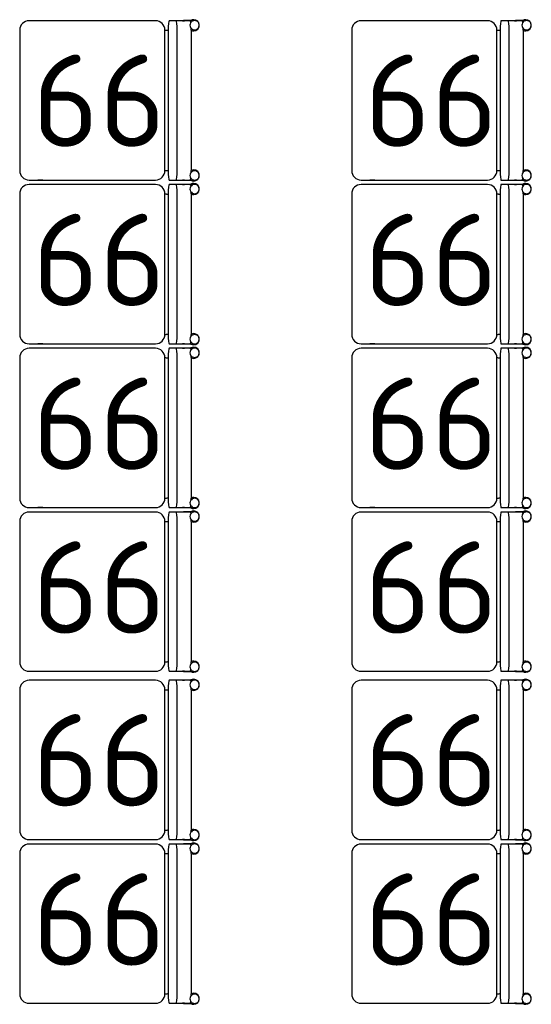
# Model space of a CAD drawing. Header units: millimetres. Extents: x 151654 to 877351, y 70322 to 154322.
# Tile 109 of 173: x 374525 to 375911, y 96958 to 99628. Entities that reach past the tile are written whole.
import ezdxf

# ---------------------------------------------------------------- set-up
doc = ezdxf.new("R2010")
doc.units = ezdxf.units.MM
doc.layers.add('Tech_equipment_001', color=3, linetype='Continuous', lineweight=30)
doc.styles.add('GOST', font='isocpeur.ttf')

msp = doc.modelspace()

# ---------------------------------------------------------------- linework, layer by layer
at = {"layer": 'Tech_equipment_001', "color": 152}
for p, q in [((374892.8, 99624.6), (374549.9, 99624.6)), ((374587.6, 99624.8), (374587.6, 99624.8)), ((374949.2, 99624.6), (374929.3, 99624.6)), ((374987.2, 99624.6), (374949.2, 99624.6)), ((374965.8, 99624.8), (374971.5, 99624.8)), ((374998.8, 99625.1), (374968.6, 99625.1)), ((375792.8, 99624.6), (375449.9, 99624.6)), ((375487.6, 99624.8), (375487.6, 99624.8)), ((375849.2, 99624.6), (375829.3, 99624.6)), ((375887.2, 99624.6), (375849.2, 99624.6)), ((375865.8, 99624.8), (375871.5, 99624.8)), ((375898.8, 99625.1), (375868.6, 99625.1)), ((374524.5, 99599.2), (374524.5, 99218.2)), ((374918.2, 99218.2), (374918.2, 99599.2)), ((374927.1, 99599.2), (374927.1, 99218.2)), ((374951.4, 99218.2), (374951.4, 99599.2)), ((374989.4, 99599.2), (374989.4, 99218.2)), ((375424.5, 99599.2), (375424.5, 99218.2)), ((375818.2, 99218.2), (375818.2, 99599.2)), ((375827.1, 99599.2), (375827.1, 99218.2)), ((375851.4, 99218.2), (375851.4, 99599.2)), ((375889.4, 99599.2), (375889.4, 99218.2)), ((374549.9, 99192.8), (374892.8, 99192.8)), ((374892.8, 99180.6), (374549.9, 99180.6)), ((374587.6, 99192.8), (374587.6, 99192.8)), ((374587.6, 99180.8), (374587.6, 99180.8)), ((374929.3, 99192.8), (374949.2, 99192.8)), ((374949.2, 99180.6), (374929.3, 99180.6)), ((374949.2, 99192.8), (374987.2, 99192.8)), ((374987.2, 99180.6), (374949.2, 99180.6)), ((374965.8, 99180.8), (374971.5, 99180.8)), ((374971.1, 99192.8), (374966.2, 99192.8)), ((374968.6, 99192.5), (374998.8, 99192.5)), ((374998.8, 99181.1), (374968.6, 99181.1)), ((375449.9, 99192.8), (375792.8, 99192.8)), ((375792.8, 99180.6), (375449.9, 99180.6)), ((375487.6, 99192.8), (375487.6, 99192.8)), ((375487.6, 99180.8), (375487.6, 99180.8)), ((375829.3, 99192.8), (375849.2, 99192.8)), ((375849.2, 99180.6), (375829.3, 99180.6)), ((375849.2, 99192.8), (375887.2, 99192.8)), ((375887.2, 99180.6), (375849.2, 99180.6)), ((375865.8, 99180.8), (375871.5, 99180.8)), ((375871.1, 99192.8), (375866.2, 99192.8)), ((375868.6, 99192.5), (375898.8, 99192.5)), ((375898.8, 99181.1), (375868.6, 99181.1)), ((374524.5, 99155.2), (374524.5, 98774.2)), ((374918.2, 98774.2), (374918.2, 99155.2)), ((374927.1, 99155.2), (374927.1, 98774.2)), ((374951.4, 98774.2), (374951.4, 99155.2)), ((374989.4, 99155.2), (374989.4, 98774.2)), ((375424.5, 99155.2), (375424.5, 98774.2)), ((375818.2, 98774.2), (375818.2, 99155.2)), ((375827.1, 99155.2), (375827.1, 98774.2)), ((375851.4, 98774.2), (375851.4, 99155.2)), ((375889.4, 99155.2), (375889.4, 98774.2)), ((374549.9, 98748.8), (374892.8, 98748.8)), ((374587.6, 98748.8), (374587.6, 98748.8)), ((374929.3, 98748.8), (374949.2, 98748.8)), ((374949.2, 98748.8), (374987.2, 98748.8)), ((374971.1, 98748.8), (374966.2, 98748.8)), ((374968.6, 98748.5), (374998.8, 98748.5)), ((375449.9, 98748.8), (375792.8, 98748.8)), ((375487.6, 98748.8), (375487.6, 98748.8)), ((375829.3, 98748.8), (375849.2, 98748.8)), ((375849.2, 98748.8), (375887.2, 98748.8)), ((375871.1, 98748.8), (375866.2, 98748.8)), ((375868.6, 98748.5), (375898.8, 98748.5)), ((374892.8, 98736.6), (374549.9, 98736.6)), ((374587.6, 98736.8), (374587.6, 98736.8)), ((374949.2, 98736.6), (374929.3, 98736.6)), ((374987.2, 98736.6), (374949.2, 98736.6)), ((374965.8, 98736.8), (374971.5, 98736.8)), ((374998.8, 98737.1), (374968.6, 98737.1)), ((375792.8, 98736.6), (375449.9, 98736.6)), ((375487.6, 98736.8), (375487.6, 98736.8)), ((375849.2, 98736.6), (375829.3, 98736.6)), ((375887.2, 98736.6), (375849.2, 98736.6)), ((375865.8, 98736.8), (375871.5, 98736.8)), ((375898.8, 98737.1), (375868.6, 98737.1)), ((374524.5, 98711.2), (374524.5, 98330.2)), ((374918.2, 98330.2), (374918.2, 98711.2)), ((374927.1, 98711.2), (374927.1, 98330.2)), ((374951.4, 98330.2), (374951.4, 98711.2)), ((374989.4, 98711.2), (374989.4, 98330.2)), ((375424.5, 98711.2), (375424.5, 98330.2)), ((375818.2, 98330.2), (375818.2, 98711.2)), ((375827.1, 98711.2), (375827.1, 98330.2)), ((375851.4, 98330.2), (375851.4, 98711.2)), ((375889.4, 98711.2), (375889.4, 98330.2)), ((374549.9, 98304.8), (374892.8, 98304.8)), ((374587.6, 98304.8), (374587.6, 98304.8)), ((374929.3, 98304.8), (374949.2, 98304.8)), ((374949.2, 98304.8), (374987.2, 98304.8)), ((374971.1, 98304.8), (374966.2, 98304.8)), ((374968.6, 98304.5), (374998.8, 98304.5)), ((374998.8, 98293.1), (374968.6, 98293.1)), ((375449.9, 98304.8), (375792.8, 98304.8)), ((375487.6, 98304.8), (375487.6, 98304.8)), ((375829.3, 98304.8), (375849.2, 98304.8)), ((375849.2, 98304.8), (375887.2, 98304.8)), ((375871.1, 98304.8), (375866.2, 98304.8)), ((375868.6, 98304.5), (375898.8, 98304.5)), ((375898.8, 98293.1), (375868.6, 98293.1)), ((374524.5, 98267.2), (374524.5, 97886.2)), ((374892.8, 98292.6), (374549.9, 98292.6)), ((374587.6, 98292.8), (374587.6, 98292.8)), ((374918.2, 97886.2), (374918.2, 98267.2)), ((374927.1, 98267.2), (374927.1, 97886.2)), ((374949.2, 98292.6), (374929.3, 98292.6)), ((374987.2, 98292.6), (374949.2, 98292.6)), ((374951.4, 97886.2), (374951.4, 98267.2)), ((374965.8, 98292.8), (374971.5, 98292.8)), ((374989.4, 98267.2), (374989.4, 97886.2)), ((375424.5, 98267.2), (375424.5, 97886.2)), ((375792.8, 98292.6), (375449.9, 98292.6)), ((375487.6, 98292.8), (375487.6, 98292.8)), ((375818.2, 97886.2), (375818.2, 98267.2)), ((375827.1, 98267.2), (375827.1, 97886.2)), ((375849.2, 98292.6), (375829.3, 98292.6)), ((375887.2, 98292.6), (375849.2, 98292.6)), ((375851.4, 97886.2), (375851.4, 98267.2)), ((375865.8, 98292.8), (375871.5, 98292.8)), ((375889.4, 98267.2), (375889.4, 97886.2)), ((374549.9, 97860.8), (374892.8, 97860.8)), ((374587.6, 97860.8), (374587.6, 97860.8)), ((374929.3, 97860.8), (374949.2, 97860.8)), ((374949.2, 97860.8), (374987.2, 97860.8)), ((374971.1, 97860.8), (374966.2, 97860.8)), ((374968.6, 97860.5), (374998.8, 97860.5)), ((375449.9, 97860.8), (375792.8, 97860.8)), ((375487.6, 97860.8), (375487.6, 97860.8)), ((375829.3, 97860.8), (375849.2, 97860.8)), ((375849.2, 97860.8), (375887.2, 97860.8)), ((375871.1, 97860.8), (375866.2, 97860.8)), ((375868.6, 97860.5), (375898.8, 97860.5)), ((374892.8, 97836.4), (374549.9, 97836.4)), ((374587.6, 97836.6), (374587.6, 97836.6)), ((374949.2, 97836.4), (374929.3, 97836.4)), ((374987.2, 97836.4), (374949.2, 97836.4)), ((374965.8, 97836.6), (374971.5, 97836.6)), ((374998.8, 97836.9), (374968.6, 97836.9)), ((375792.8, 97836.4), (375449.9, 97836.4)), ((375487.6, 97836.6), (375487.6, 97836.6)), ((375849.2, 97836.4), (375829.3, 97836.4)), ((375887.2, 97836.4), (375849.2, 97836.4)), ((375865.8, 97836.6), (375871.5, 97836.6)), ((375898.8, 97836.9), (375868.6, 97836.9)), ((374524.5, 97811), (374524.5, 97430)), ((374918.2, 97430), (374918.2, 97811)), ((374927.1, 97811), (374927.1, 97430)), ((374951.4, 97430), (374951.4, 97811)), ((374989.4, 97811), (374989.4, 97430)), ((375424.5, 97811), (375424.5, 97430)), ((375818.2, 97430), (375818.2, 97811)), ((375827.1, 97811), (375827.1, 97430)), ((375851.4, 97430), (375851.4, 97811)), ((375889.4, 97811), (375889.4, 97430)), ((374549.9, 97404.6), (374892.8, 97404.6)), ((374892.8, 97392.4), (374549.9, 97392.4)), ((374587.6, 97404.6), (374587.6, 97404.6)), ((374587.6, 97392.6), (374587.6, 97392.6)), ((374929.3, 97404.6), (374949.2, 97404.6)), ((374949.2, 97392.4), (374929.3, 97392.4)), ((374949.2, 97404.6), (374987.2, 97404.6)), ((374987.2, 97392.4), (374949.2, 97392.4)), ((374965.8, 97392.6), (374971.5, 97392.6)), ((374971.1, 97404.6), (374966.2, 97404.6)), ((374968.6, 97404.3), (374998.8, 97404.3)), ((374998.8, 97392.9), (374968.6, 97392.9)), ((375449.9, 97404.6), (375792.8, 97404.6)), ((375792.8, 97392.4), (375449.9, 97392.4)), ((375487.6, 97404.6), (375487.6, 97404.6)), ((375487.6, 97392.6), (375487.6, 97392.6)), ((375829.3, 97404.6), (375849.2, 97404.6)), ((375849.2, 97392.4), (375829.3, 97392.4)), ((375849.2, 97404.6), (375887.2, 97404.6)), ((375887.2, 97392.4), (375849.2, 97392.4)), ((375865.8, 97392.6), (375871.5, 97392.6)), ((375871.1, 97404.6), (375866.2, 97404.6)), ((375868.6, 97404.3), (375898.8, 97404.3)), ((375898.8, 97392.9), (375868.6, 97392.9)), ((374524.5, 97367), (374524.5, 96986)), ((374918.2, 96986), (374918.2, 97367)), ((374927.1, 97367), (374927.1, 96986)), ((374951.4, 96986), (374951.4, 97367)), ((374989.4, 97367), (374989.4, 96986)), ((375424.5, 97367), (375424.5, 96986)), ((375818.2, 96986), (375818.2, 97367)), ((375827.1, 97367), (375827.1, 96986)), ((375851.4, 96986), (375851.4, 97367)), ((375889.4, 97367), (375889.4, 96986)), ((374549.9, 96960.6), (374892.8, 96960.6)), ((374929.3, 96960.6), (374949.2, 96960.6)), ((374949.2, 96960.6), (374987.2, 96960.6)), ((374971.1, 96960.6), (374966.2, 96960.6)), ((374968.6, 96960.3), (374998.8, 96960.3)), ((375449.9, 96960.6), (375792.8, 96960.6)), ((375487.6, 96960.6), (375487.6, 96960.6)), ((375829.3, 96960.6), (375849.2, 96960.6)), ((375849.2, 96960.6), (375887.2, 96960.6)), ((375871.1, 96960.6), (375866.2, 96960.6)), ((375868.6, 96960.3), (375898.8, 96960.3))]:
    msp.add_line(p, q, dxfattribs=at)
at = {"layer": 'Tech_equipment_001', "color": 152, "flags": 128}
for points in [[(374918.2, 99599.2), (374919.7, 99599.2), (374921.3, 99599.1), (374922.8, 99598.9), (374924.3, 99598.7), (374925.8, 99598.4), (374927.1, 99598.1)], [(375818.2, 99599.2), (375819.7, 99599.2), (375821.3, 99599.1), (375822.8, 99598.9), (375824.3, 99598.7), (375825.8, 99598.4), (375827.1, 99598.1)], [(374918.2, 99218.2), (374919.7, 99218.2), (374921.3, 99218.3), (374922.8, 99218.5), (374924.3, 99218.7), (374925.8, 99219), (374927.1, 99219.2)], [(375818.2, 99218.2), (375819.7, 99218.2), (375821.3, 99218.3), (375822.8, 99218.5), (375824.3, 99218.7), (375825.8, 99219), (375827.1, 99219.2)], [(374587.6, 99192.5), (374573.6, 99192.5)], [(375487.6, 99192.5), (375473.6, 99192.5)], [(374918.2, 99155.2), (374919.7, 99155.2), (374921.3, 99155.1), (374922.8, 99154.9), (374924.3, 99154.7), (374925.8, 99154.4), (374927.1, 99154.1)], [(375818.2, 99155.2), (375819.7, 99155.2), (375821.3, 99155.1), (375822.8, 99154.9), (375824.3, 99154.7), (375825.8, 99154.4), (375827.1, 99154.1)], [(374918.2, 98774.2), (374919.7, 98774.2), (374921.3, 98774.3), (374922.8, 98774.5), (374924.3, 98774.7), (374925.8, 98775), (374927.1, 98775.2)], [(375818.2, 98774.2), (375819.7, 98774.2), (375821.3, 98774.3), (375822.8, 98774.5), (375824.3, 98774.7), (375825.8, 98775), (375827.1, 98775.2)], [(374587.6, 98748.5), (374573.6, 98748.5)], [(375487.6, 98748.5), (375473.6, 98748.5)], [(374918.2, 98711.2), (374919.7, 98711.2), (374921.3, 98711.1), (374922.8, 98710.9), (374924.3, 98710.7), (374925.8, 98710.4), (374927.1, 98710.1)], [(375818.2, 98711.2), (375819.7, 98711.2), (375821.3, 98711.1), (375822.8, 98710.9), (375824.3, 98710.7), (375825.8, 98710.4), (375827.1, 98710.1)], [(374918.2, 98330.2), (374919.7, 98330.2), (374921.3, 98330.3), (374922.8, 98330.5), (374924.3, 98330.7), (374925.8, 98331), (374927.1, 98331.2)], [(375818.2, 98330.2), (375819.7, 98330.2), (375821.3, 98330.3), (375822.8, 98330.5), (375824.3, 98330.7), (375825.8, 98331), (375827.1, 98331.2)], [(374587.6, 98304.5), (374573.6, 98304.5)], [(375487.6, 98304.5), (375473.6, 98304.5)], [(374918.2, 98267.2), (374919.7, 98267.2), (374921.3, 98267.1), (374922.8, 98266.9), (374924.3, 98266.7), (374925.8, 98266.4), (374927.1, 98266.1)], [(375818.2, 98267.2), (375819.7, 98267.2), (375821.3, 98267.1), (375822.8, 98266.9), (375824.3, 98266.7), (375825.8, 98266.4), (375827.1, 98266.1)], [(374918.2, 97886.2), (374919.7, 97886.2), (374921.3, 97886.3), (374922.8, 97886.5), (374924.3, 97886.7), (374925.8, 97887), (374927.1, 97887.2)], [(375818.2, 97886.2), (375819.7, 97886.2), (375821.3, 97886.3), (375822.8, 97886.5), (375824.3, 97886.7), (375825.8, 97887), (375827.1, 97887.2)], [(374587.6, 97860.5), (374573.6, 97860.5)], [(375487.6, 97860.5), (375473.6, 97860.5)], [(374918.2, 97811), (374919.7, 97811), (374921.3, 97810.9), (374922.8, 97810.7), (374924.3, 97810.5), (374925.8, 97810.2), (374927.1, 97809.9)], [(375818.2, 97811), (375819.7, 97811), (375821.3, 97810.9), (375822.8, 97810.7), (375824.3, 97810.5), (375825.8, 97810.2), (375827.1, 97809.9)], [(374918.2, 97430), (374919.7, 97430), (374921.3, 97430.1), (374922.8, 97430.3), (374924.3, 97430.5), (374925.8, 97430.8), (374927.1, 97431)], [(375818.2, 97430), (375819.7, 97430), (375821.3, 97430.1), (375822.8, 97430.3), (375824.3, 97430.5), (375825.8, 97430.8), (375827.1, 97431)], [(374587.6, 97404.3), (374573.6, 97404.3)], [(375487.6, 97404.3), (375473.6, 97404.3)], [(374918.2, 97367), (374919.7, 97367), (374921.3, 97366.9), (374922.8, 97366.7), (374924.3, 97366.5), (374925.8, 97366.2), (374927.1, 97365.9)], [(375818.2, 97367), (375819.7, 97367), (375821.3, 97366.9), (375822.8, 97366.7), (375824.3, 97366.5), (375825.8, 97366.2), (375827.1, 97365.9)], [(374918.2, 96986), (374919.7, 96986), (374921.3, 96986.1), (374922.8, 96986.3), (374924.3, 96986.5), (374925.8, 96986.8), (374927.1, 96987)], [(375818.2, 96986), (375819.7, 96986), (375821.3, 96986.1), (375822.8, 96986.3), (375824.3, 96986.5), (375825.8, 96986.8), (375827.1, 96987)], [(375487.6, 96960.3), (375473.6, 96960.3)]]:
    msp.add_lwpolyline(points, dxfattribs=at)
at = {"layer": 'Tech_equipment_001', "color": 152}
for centre, radius, start, end in [((374549.9, 99599.2), 25.4, 90, 180), ((374892.8, 99599.2), 25.4, 0, 90), ((374996.4, 99612.4), 15.1, 90, 120), ((374996.4, 99612.4), 15.1, 270, 90), ((375449.9, 99599.2), 25.4, 90, 180), ((375792.8, 99599.2), 25.4, 0, 90), ((375896.4, 99612.4), 15.1, 90, 120), ((375896.4, 99612.4), 15.1, 270, 90), ((374996.4, 99612.4), 15.1, 242.1834, 270), ((375896.4, 99612.4), 15.1, 242.1834, 270), ((374549.9, 99218.2), 25.4, 180, 270), ((374892.8, 99218.2), 25.4, 270, 0), ((374996.4, 99205.2), 15.1, 90, 117.8166), ((374996.4, 99205.2), 15.1, 270, 90), ((375449.9, 99218.2), 25.4, 180, 270), ((375792.8, 99218.2), 25.4, 270, 0), ((375896.4, 99205.2), 15.1, 90, 117.8166), ((375896.4, 99205.2), 15.1, 270, 90), ((374549.9, 99155.2), 25.4, 90, 180), ((374892.8, 99155.2), 25.4, 0, 90), ((374996.4, 99205.2), 15.1, 240, 270), ((374996.4, 99168.4), 15.1, 90, 120), ((374996.4, 99168.4), 15.1, 270, 90), ((375449.9, 99155.2), 25.4, 90, 180), ((375792.8, 99155.2), 25.4, 0, 90), ((375896.4, 99205.2), 15.1, 240, 270), ((375896.4, 99168.4), 15.1, 90, 120), ((375896.4, 99168.4), 15.1, 270, 90), ((374996.4, 99168.4), 15.1, 242.1834, 270), ((375896.4, 99168.4), 15.1, 242.1834, 270), ((374549.9, 98774.2), 25.4, 180, 270), ((374892.8, 98774.2), 25.4, 270, 0), ((374996.4, 98761.2), 15.1, 90, 117.8166), ((374996.4, 98761.2), 15.1, 270, 90), ((375449.9, 98774.2), 25.4, 180, 270), ((375792.8, 98774.2), 25.4, 270, 0), ((375896.4, 98761.2), 15.1, 90, 117.8166), ((375896.4, 98761.2), 15.1, 270, 90), ((374996.4, 98761.2), 15.1, 240, 270), ((375896.4, 98761.2), 15.1, 240, 270), ((374549.9, 98711.2), 25.4, 90, 180), ((374892.8, 98711.2), 25.4, 0, 90), ((374996.4, 98724.4), 15.1, 90, 120), ((374996.4, 98724.4), 15.1, 270, 90), ((375449.9, 98711.2), 25.4, 90, 180), ((375792.8, 98711.2), 25.4, 0, 90), ((375896.4, 98724.4), 15.1, 90, 120), ((375896.4, 98724.4), 15.1, 270, 90), ((374996.4, 98724.4), 15.1, 242.1834, 270), ((375896.4, 98724.4), 15.1, 242.1834, 270), ((374549.9, 98330.2), 25.4, 180, 270), ((374892.8, 98330.2), 25.4, 270, 0), ((374996.4, 98317.2), 15.1, 90, 117.8166), ((374996.4, 98317.2), 15.1, 270, 90), ((375449.9, 98330.2), 25.4, 180, 270), ((375792.8, 98330.2), 25.4, 270, 0), ((375896.4, 98317.2), 15.1, 90, 117.8166), ((375896.4, 98317.2), 15.1, 270, 90), ((374996.4, 98317.2), 15.1, 240, 270), ((374996.4, 98280.4), 15.1, 90, 120), ((374996.4, 98280.4), 15.1, 270, 90), ((375896.4, 98317.2), 15.1, 240, 270), ((375896.4, 98280.4), 15.1, 90, 120), ((375896.4, 98280.4), 15.1, 270, 90), ((374549.9, 98267.2), 25.4, 90, 180), ((374892.8, 98267.2), 25.4, 0, 90), ((374996.4, 98280.4), 15.1, 242.1834, 270), ((375449.9, 98267.2), 25.4, 90, 180), ((375792.8, 98267.2), 25.4, 0, 90), ((375896.4, 98280.4), 15.1, 242.1834, 270), ((374549.9, 97886.2), 25.4, 180, 270), ((374892.8, 97886.2), 25.4, 270, 0), ((374996.4, 97873.2), 15.1, 90, 117.8166), ((374996.4, 97873.2), 15.1, 270, 90), ((375449.9, 97886.2), 25.4, 180, 270), ((375792.8, 97886.2), 25.4, 270, 0), ((375896.4, 97873.2), 15.1, 90, 117.8166), ((375896.4, 97873.2), 15.1, 270, 90), ((374996.4, 97873.2), 15.1, 240, 270), ((374996.4, 97824.2), 15.1, 90, 120), ((374996.4, 97824.2), 15.1, 270, 90), ((375896.4, 97873.2), 15.1, 240, 270), ((375896.4, 97824.2), 15.1, 90, 120), ((375896.4, 97824.2), 15.1, 270, 90), ((374549.9, 97811), 25.4, 90, 180), ((374892.8, 97811), 25.4, 0, 90), ((375449.9, 97811), 25.4, 90, 180), ((375792.8, 97811), 25.4, 0, 90), ((374996.4, 97824.2), 15.1, 242.1834, 270), ((375896.4, 97824.2), 15.1, 242.1834, 270), ((374549.9, 97430), 25.4, 180, 270), ((374892.8, 97430), 25.4, 270, 0), ((374996.4, 97417), 15.1, 90, 117.8166), ((374996.4, 97417), 15.1, 270, 90), ((375449.9, 97430), 25.4, 180, 270), ((375792.8, 97430), 25.4, 270, 0), ((375896.4, 97417), 15.1, 90, 117.8166), ((375896.4, 97417), 15.1, 270, 90), ((374549.9, 97367), 25.4, 90, 180), ((374892.8, 97367), 25.4, 0, 90), ((374996.4, 97417), 15.1, 240, 270), ((374996.4, 97380.2), 15.1, 90, 120), ((374996.4, 97380.2), 15.1, 270, 90), ((375449.9, 97367), 25.4, 90, 180), ((375792.8, 97367), 25.4, 0, 90), ((375896.4, 97417), 15.1, 240, 270), ((375896.4, 97380.2), 15.1, 90, 120), ((375896.4, 97380.2), 15.1, 270, 90), ((374996.4, 97380.2), 15.1, 242.1834, 270), ((375896.4, 97380.2), 15.1, 242.1834, 270), ((374549.9, 96986), 25.4, 180, 270), ((374892.8, 96986), 25.4, 270, 0), ((374996.4, 96973), 15.1, 90, 117.8166), ((374996.4, 96973), 15.1, 270, 90), ((375449.9, 96986), 25.4, 180, 270), ((375792.8, 96986), 25.4, 270, 0), ((375896.4, 96973), 15.1, 90, 117.8166), ((375896.4, 96973), 15.1, 270, 90), ((374996.4, 96973), 15.1, 240, 270), ((375896.4, 96973), 15.1, 240, 270)]:
    msp.add_arc(centre, radius, start, end, dxfattribs=at)
for centre, major_axis, ratio, start_param, end_param in [((374929.3, 99599.2), (0, -25.4), 0.087156, 3.141593, 4.712389), ((374949.2, 99599.2), (0, 25.4), 0.087156, 4.712389, 6.283185), ((374998.8, 99612.4), (0, -12.7), 0.996195, 1.570796, 4.712389), ((374998.8, 99612.4), (0, -12.7), 0.996195, 4.712389, 7.853982), ((374987.2, 99599.2), (0, 25.4), 0.087156, 5.759587, 6.283185), ((374987.2, 99599.2), (0, 25.4), 0.087156, 4.712389, 4.928556), ((375829.3, 99599.2), (0, -25.4), 0.087156, 3.141593, 4.712389), ((375849.2, 99599.2), (0, 25.4), 0.087156, 4.712389, 6.283185), ((375898.8, 99612.4), (0, -12.7), 0.996195, 1.570796, 4.712389), ((375898.8, 99612.4), (0, -12.7), 0.996195, 4.712389, 7.853982), ((375887.2, 99599.2), (0, 25.4), 0.087156, 5.759587, 6.283185), ((375887.2, 99599.2), (0, 25.4), 0.087156, 4.712389, 4.928556), ((374929.3, 99218.2), (0, -25.4), 0.087156, 4.712389, 6.283185), ((374949.2, 99218.2), (0, 25.4), 0.087156, 3.141593, 4.712389), ((374998.8, 99205.2), (0, -12.7), 0.996195, 1.570796, 4.712389), ((374998.8, 99205.2), (0, 12.7), 0.996195, 1.570796, 4.712389), ((374987.2, 99218.2), (0, -25.4), 0.087156, 1.358899, 1.570796), ((375829.3, 99218.2), (0, -25.4), 0.087156, 4.712389, 6.283185), ((375849.2, 99218.2), (0, 25.4), 0.087156, 3.141593, 4.712389), ((375898.8, 99205.2), (0, -12.7), 0.996195, 1.570796, 4.712389), ((375898.8, 99205.2), (0, 12.7), 0.996195, 1.570796, 4.712389), ((375887.2, 99218.2), (0, -25.4), 0.087156, 1.358899, 1.570796), ((374929.3, 99155.2), (0, -25.4), 0.087156, 3.141593, 4.712389), ((374949.2, 99155.2), (0, 25.4), 0.087156, 4.712389, 6.283185), ((374998.8, 99168.4), (0, -12.7), 0.996195, 1.570796, 4.712389), ((374987.2, 99218.2), (0, 25.4), 0.087156, 3.141593, 3.738329), ((374987.2, 99155.2), (0, 25.4), 0.087156, 5.759587, 6.283185), ((375829.3, 99155.2), (0, -25.4), 0.087156, 3.141593, 4.712389), ((375849.2, 99155.2), (0, 25.4), 0.087156, 4.712389, 6.283185), ((375898.8, 99168.4), (0, -12.7), 0.996195, 1.570796, 4.712389), ((375887.2, 99218.2), (0, 25.4), 0.087156, 3.141593, 3.738329), ((375887.2, 99155.2), (0, 25.4), 0.087156, 5.759587, 6.283185), ((374998.8, 99168.4), (0, -12.7), 0.996195, 4.712389, 7.853982), ((374987.2, 99155.2), (0, 25.4), 0.087156, 4.712389, 4.928556), ((375898.8, 99168.4), (0, -12.7), 0.996195, 4.712389, 7.853982), ((375887.2, 99155.2), (0, 25.4), 0.087156, 4.712389, 4.928556), ((374929.3, 98774.2), (0, -25.4), 0.087156, 4.712389, 6.283185), ((374949.2, 98774.2), (0, 25.4), 0.087156, 3.141593, 4.712389), ((374998.8, 98761.2), (0, -12.7), 0.996195, 1.570796, 4.712389), ((374987.2, 98774.2), (0, -25.4), 0.087156, 1.358899, 1.570796), ((375829.3, 98774.2), (0, -25.4), 0.087156, 4.712389, 6.283185), ((375849.2, 98774.2), (0, 25.4), 0.087156, 3.141593, 4.712389), ((375898.8, 98761.2), (0, -12.7), 0.996195, 1.570796, 4.712389), ((375887.2, 98774.2), (0, -25.4), 0.087156, 1.358899, 1.570796), ((374998.8, 98761.2), (0, 12.7), 0.996195, 1.570796, 4.712389), ((374987.2, 98774.2), (0, 25.4), 0.087156, 3.141593, 3.738329), ((375898.8, 98761.2), (0, 12.7), 0.996195, 1.570796, 4.712389), ((375887.2, 98774.2), (0, 25.4), 0.087156, 3.141593, 3.738329), ((374929.3, 98711.2), (0, -25.4), 0.087156, 3.141593, 4.712389), ((374949.2, 98711.2), (0, 25.4), 0.087156, 4.712389, 6.283185), ((374998.8, 98724.4), (0, -12.7), 0.996195, 1.570796, 4.712389), ((374998.8, 98724.4), (0, -12.7), 0.996195, 4.712389, 7.853982), ((374987.2, 98711.2), (0, 25.4), 0.087156, 5.759587, 6.283185), ((375829.3, 98711.2), (0, -25.4), 0.087156, 3.141593, 4.712389), ((375849.2, 98711.2), (0, 25.4), 0.087156, 4.712389, 6.283185), ((375898.8, 98724.4), (0, -12.7), 0.996195, 1.570796, 4.712389), ((375898.8, 98724.4), (0, -12.7), 0.996195, 4.712389, 7.853982), ((375887.2, 98711.2), (0, 25.4), 0.087156, 5.759587, 6.283185), ((374987.2, 98711.2), (0, 25.4), 0.087156, 4.712389, 4.928556), ((375887.2, 98711.2), (0, 25.4), 0.087156, 4.712389, 4.928556), ((374929.3, 98330.2), (0, -25.4), 0.087156, 4.712389, 6.283185), ((374949.2, 98330.2), (0, 25.4), 0.087156, 3.141593, 4.712389), ((374998.8, 98317.2), (0, -12.7), 0.996195, 1.570796, 4.712389), ((374987.2, 98330.2), (0, -25.4), 0.087156, 1.358899, 1.570796), ((375829.3, 98330.2), (0, -25.4), 0.087156, 4.712389, 6.283185), ((375849.2, 98330.2), (0, 25.4), 0.087156, 3.141593, 4.712389), ((375898.8, 98317.2), (0, -12.7), 0.996195, 1.570796, 4.712389), ((375887.2, 98330.2), (0, -25.4), 0.087156, 1.358899, 1.570796), ((374998.8, 98317.2), (0, 12.7), 0.996195, 1.570796, 4.712389), ((374998.8, 98280.4), (0, -12.7), 0.996195, 1.570796, 4.712389), ((374987.2, 98330.2), (0, 25.4), 0.087156, 3.141593, 3.738329), ((375898.8, 98317.2), (0, 12.7), 0.996195, 1.570796, 4.712389), ((375898.8, 98280.4), (0, -12.7), 0.996195, 1.570796, 4.712389), ((375887.2, 98330.2), (0, 25.4), 0.087156, 3.141593, 3.738329), ((374929.3, 98267.2), (0, -25.4), 0.087156, 3.141593, 4.712389), ((374949.2, 98267.2), (0, 25.4), 0.087156, 4.712389, 6.283185), ((374998.8, 98280.4), (0, -12.7), 0.996195, 4.712389, 7.853982), ((374987.2, 98267.2), (0, 25.4), 0.087156, 5.759587, 6.283185), ((374987.2, 98267.2), (0, 25.4), 0.087156, 4.712389, 4.928556), ((375829.3, 98267.2), (0, -25.4), 0.087156, 3.141593, 4.712389), ((375849.2, 98267.2), (0, 25.4), 0.087156, 4.712389, 6.283185), ((375898.8, 98280.4), (0, -12.7), 0.996195, 4.712389, 7.853982), ((375887.2, 98267.2), (0, 25.4), 0.087156, 5.759587, 6.283185), ((375887.2, 98267.2), (0, 25.4), 0.087156, 4.712389, 4.928556), ((374929.3, 97886.2), (0, -25.4), 0.087156, 4.712389, 6.283185), ((374949.2, 97886.2), (0, 25.4), 0.087156, 3.141593, 4.712389), ((374998.8, 97873.2), (0, -12.7), 0.996195, 1.570796, 4.712389), ((374998.8, 97873.2), (0, 12.7), 0.996195, 1.570796, 4.712389), ((374987.2, 97886.2), (0, -25.4), 0.087156, 1.358899, 1.570796), ((375829.3, 97886.2), (0, -25.4), 0.087156, 4.712389, 6.283185), ((375849.2, 97886.2), (0, 25.4), 0.087156, 3.141593, 4.712389), ((375898.8, 97873.2), (0, -12.7), 0.996195, 1.570796, 4.712389), ((375898.8, 97873.2), (0, 12.7), 0.996195, 1.570796, 4.712389), ((375887.2, 97886.2), (0, -25.4), 0.087156, 1.358899, 1.570796), ((374987.2, 97886.2), (0, 25.4), 0.087156, 3.141593, 3.738329), ((375887.2, 97886.2), (0, 25.4), 0.087156, 3.141593, 3.738329), ((374929.3, 97811), (0, -25.4), 0.087156, 3.141593, 4.712389), ((374949.2, 97811), (0, 25.4), 0.087156, 4.712389, 6.283185), ((374998.8, 97824.2), (0, -12.7), 0.996195, 1.570796, 4.712389), ((374998.8, 97824.2), (0, -12.7), 0.996195, 4.712389, 7.853982), ((374987.2, 97811), (0, 25.4), 0.087156, 5.759587, 6.283185), ((374987.2, 97811), (0, 25.4), 0.087156, 4.712389, 4.928556), ((375829.3, 97811), (0, -25.4), 0.087156, 3.141593, 4.712389), ((375849.2, 97811), (0, 25.4), 0.087156, 4.712389, 6.283185), ((375898.8, 97824.2), (0, -12.7), 0.996195, 1.570796, 4.712389), ((375898.8, 97824.2), (0, -12.7), 0.996195, 4.712389, 7.853982), ((375887.2, 97811), (0, 25.4), 0.087156, 5.759587, 6.283185), ((375887.2, 97811), (0, 25.4), 0.087156, 4.712389, 4.928556), ((374929.3, 97430), (0, -25.4), 0.087156, 4.712389, 6.283185), ((374949.2, 97430), (0, 25.4), 0.087156, 3.141593, 4.712389), ((374998.8, 97417), (0, -12.7), 0.996195, 1.570796, 4.712389), ((374998.8, 97417), (0, 12.7), 0.996195, 1.570796, 4.712389), ((374987.2, 97430), (0, -25.4), 0.087156, 1.358899, 1.570796), ((375829.3, 97430), (0, -25.4), 0.087156, 4.712389, 6.283185), ((375849.2, 97430), (0, 25.4), 0.087156, 3.141593, 4.712389), ((375898.8, 97417), (0, -12.7), 0.996195, 1.570796, 4.712389), ((375898.8, 97417), (0, 12.7), 0.996195, 1.570796, 4.712389), ((375887.2, 97430), (0, -25.4), 0.087156, 1.358899, 1.570796), ((374929.3, 97367), (0, -25.4), 0.087156, 3.141593, 4.712389), ((374949.2, 97367), (0, 25.4), 0.087156, 4.712389, 6.283185), ((374998.8, 97380.2), (0, -12.7), 0.996195, 1.570796, 4.712389), ((374987.2, 97430), (0, 25.4), 0.087156, 3.141593, 3.738329), ((374987.2, 97367), (0, 25.4), 0.087156, 5.759587, 6.283185), ((375829.3, 97367), (0, -25.4), 0.087156, 3.141593, 4.712389), ((375849.2, 97367), (0, 25.4), 0.087156, 4.712389, 6.283185), ((375898.8, 97380.2), (0, -12.7), 0.996195, 1.570796, 4.712389), ((375887.2, 97430), (0, 25.4), 0.087156, 3.141593, 3.738329), ((375887.2, 97367), (0, 25.4), 0.087156, 5.759587, 6.283185), ((374998.8, 97380.2), (0, -12.7), 0.996195, 4.712389, 7.853982), ((374987.2, 97367), (0, 25.4), 0.087156, 4.712389, 4.928556), ((375898.8, 97380.2), (0, -12.7), 0.996195, 4.712389, 7.853982), ((375887.2, 97367), (0, 25.4), 0.087156, 4.712389, 4.928556), ((374929.3, 96986), (0, -25.4), 0.087156, 4.712389, 6.283185), ((374949.2, 96986), (0, 25.4), 0.087156, 3.141593, 4.712389), ((374998.8, 96973), (0, -12.7), 0.996195, 1.570796, 4.712389), ((374987.2, 96986), (0, -25.4), 0.087156, 1.358899, 1.570796), ((375829.3, 96986), (0, -25.4), 0.087156, 4.712389, 6.283185), ((375849.2, 96986), (0, 25.4), 0.087156, 3.141593, 4.712389), ((375898.8, 96973), (0, -12.7), 0.996195, 1.570796, 4.712389), ((375887.2, 96986), (0, -25.4), 0.087156, 1.358899, 1.570796), ((374998.8, 96973), (0, 12.7), 0.996195, 1.570796, 4.712389), ((374987.2, 96986), (0, 25.4), 0.087156, 3.141593, 3.738329), ((375898.8, 96973), (0, 12.7), 0.996195, 1.570796, 4.712389), ((375887.2, 96986), (0, 25.4), 0.087156, 3.141593, 3.738329)]:
    msp.add_ellipse(centre, major_axis=major_axis, ratio=ratio, start_param=start_param, end_param=end_param, dxfattribs=at)
for points in [[(374966.4, 99624.9), (374966.5, 99625), (374967.1, 99625), (374968.5, 99625.2), (374969.9, 99625.1), (374970.8, 99624.9)], [(375866.4, 99624.9), (375866.5, 99625), (375867.1, 99625), (375868.5, 99625.2), (375869.9, 99625.1), (375870.8, 99624.9)], [(374970.8, 99192.7), (374970.7, 99192.7), (374970.2, 99192.6), (374968.7, 99192.5), (374967.3, 99192.6), (374966.4, 99192.7)], [(374966.4, 99180.9), (374966.5, 99181), (374967.1, 99181), (374968.5, 99181.2), (374969.9, 99181.1), (374970.8, 99180.9)], [(375870.8, 99192.7), (375870.7, 99192.7), (375870.2, 99192.6), (375868.7, 99192.5), (375867.3, 99192.6), (375866.4, 99192.7)], [(375866.4, 99180.9), (375866.5, 99181), (375867.1, 99181), (375868.5, 99181.2), (375869.9, 99181.1), (375870.8, 99180.9)], [(374970.8, 98748.7), (374970.7, 98748.7), (374970.2, 98748.6), (374968.7, 98748.5), (374967.3, 98748.6), (374966.4, 98748.7)], [(375870.8, 98748.7), (375870.7, 98748.7), (375870.2, 98748.6), (375868.7, 98748.5), (375867.3, 98748.6), (375866.4, 98748.7)], [(374966.4, 98736.9), (374966.5, 98737), (374967.1, 98737), (374968.5, 98737.2), (374969.9, 98737.1), (374970.8, 98736.9)], [(375866.4, 98736.9), (375866.5, 98737), (375867.1, 98737), (375868.5, 98737.2), (375869.9, 98737.1), (375870.8, 98736.9)], [(374970.8, 98304.7), (374970.7, 98304.7), (374970.2, 98304.6), (374968.7, 98304.5), (374967.3, 98304.6), (374966.4, 98304.7)], [(374966.4, 98292.9), (374966.5, 98293), (374967.1, 98293), (374968.5, 98293.2), (374969.9, 98293.1), (374970.8, 98292.9)], [(375870.8, 98304.7), (375870.7, 98304.7), (375870.2, 98304.6), (375868.7, 98304.5), (375867.3, 98304.6), (375866.4, 98304.7)], [(375866.4, 98292.9), (375866.5, 98293), (375867.1, 98293), (375868.5, 98293.2), (375869.9, 98293.1), (375870.8, 98292.9)], [(374970.8, 97860.7), (374970.7, 97860.7), (374970.2, 97860.6), (374968.7, 97860.5), (374967.3, 97860.6), (374966.4, 97860.7)], [(375870.8, 97860.7), (375870.7, 97860.7), (375870.2, 97860.6), (375868.7, 97860.5), (375867.3, 97860.6), (375866.4, 97860.7)], [(374966.4, 97836.7), (374966.5, 97836.8), (374967.1, 97836.8), (374968.5, 97837), (374969.9, 97836.9), (374970.8, 97836.7)], [(375866.4, 97836.7), (375866.5, 97836.8), (375867.1, 97836.8), (375868.5, 97837), (375869.9, 97836.9), (375870.8, 97836.7)], [(374970.8, 97404.5), (374970.7, 97404.5), (374970.2, 97404.4), (374968.7, 97404.3), (374967.3, 97404.4), (374966.4, 97404.5)], [(374966.4, 97392.7), (374966.5, 97392.8), (374967.1, 97392.8), (374968.5, 97393), (374969.9, 97392.9), (374970.8, 97392.7)], [(375870.8, 97404.5), (375870.7, 97404.5), (375870.2, 97404.4), (375868.7, 97404.3), (375867.3, 97404.4), (375866.4, 97404.5)], [(375866.4, 97392.7), (375866.5, 97392.8), (375867.1, 97392.8), (375868.5, 97393), (375869.9, 97392.9), (375870.8, 97392.7)], [(374970.8, 96960.5), (374970.7, 96960.5), (374970.2, 96960.4), (374968.7, 96960.3), (374967.3, 96960.4), (374966.4, 96960.5)], [(375870.8, 96960.5), (375870.7, 96960.5), (375870.2, 96960.4), (375868.7, 96960.3), (375867.3, 96960.4), (375866.4, 96960.5)]]:
    msp.add_open_spline(points, degree=3, knots=[-0.5555556, -0.5555556, -0.5555556, -0.5555556, -0.5486111, -0.5138889, -0.4444444, -0.4444444, -0.4444444, -0.4444444], dxfattribs=at)

# ---------------------------------------------------------------- texts
at = {"style": 'GOST'}
for p in [(374558.7, 99283.1, 11.2), (375458.7, 99283.1, 11.2), (374558.7, 98851.3, 11.2), (375458.7, 98851.3, 11.2), (374558.7, 98407.3, 11.2), (375458.7, 98407.3, 11.2), (374558.7, 97963.3, 11.2), (375458.7, 97963.3, 11.2), (374558.7, 97494.9, 11.2), (375458.7, 97494.9, 11.2), (374558.7, 97063.1, 11.2), (375458.7, 97063.1, 11.2)]:
    msp.add_text('66', height=250, dxfattribs=at).set_placement(p)

doc.saveas('drawing.dxf')
